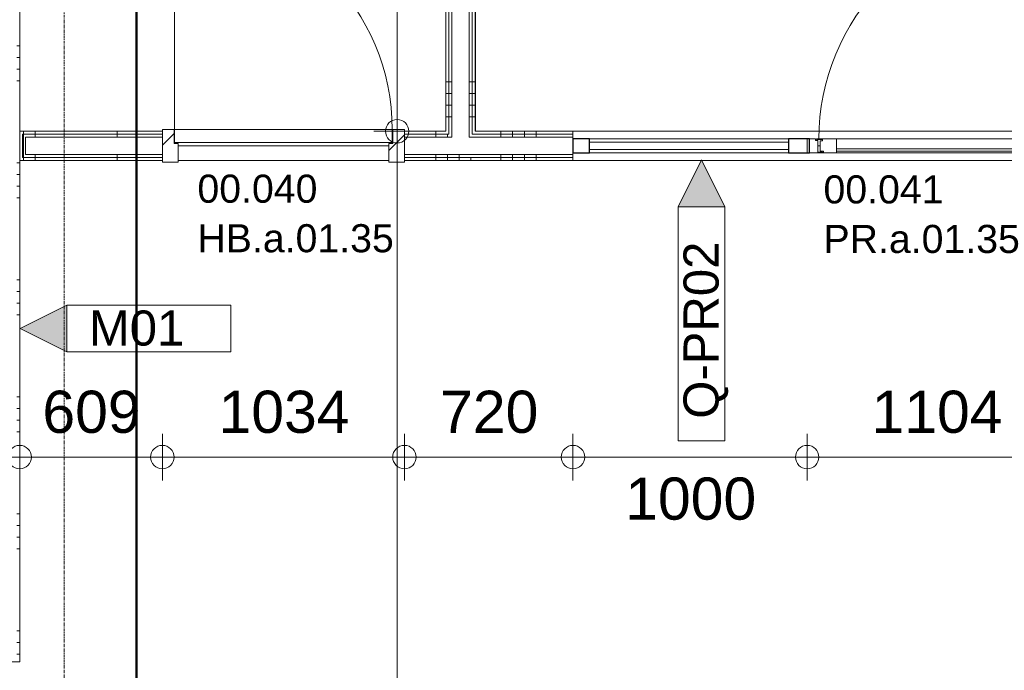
# Model space of a CAD drawing. Header units: millimetres. Extents: x 522 to 75900, y -25803 to 58941.
# Tile 43 of 134: x 31410 to 35615, y 19564 to 22344. Entities that reach past the tile are written whole.
import ezdxf

# ---------------------------------------------------------------- set-up
doc = ezdxf.new("R2010")
doc.units = ezdxf.units.MM
for name, pattern in [('Dash', [6.35, 3.175, -3.175]), ('Dot', [4.7625, 0, -4.7625]), ('Grid Line', [22.225, 12.7, -3.175, 3.175, -3.175]), ('Overhead', [3.96875, 2.38125, -1.5875])]:
    doc.linetypes.add(name, pattern=pattern)
for name, color, linetype, lineweight in [('00_Algemeen', 7, 'Dot', 9), ('00_Algemeen-100', 7, 'Continuous', 9), ('22_Metselwerk', 7, 'Continuous', 9), ('30_Kozijnen-ramen-deuren', 7, 'Continuous', 9), ('34_Beglazing', 7, 'Continuous', 18), ('42_Dekvloeren en vloersystemen', 7, 'Continuous', 9)]:
    doc.layers.add(name, color=color, linetype=linetype, lineweight=lineweight)
doc.styles.add('Arial', font='arial.ttf', dxfattribs={"height": 180})
doc.styles.add('Arial_3', font='arial.ttf', dxfattribs={"height": 150})
doc.styles.add('Arial_4', font='arial.ttf', dxfattribs={"height": 120})
doc.dimstyles.new('1_8mm_continuous_mm_zwart', dxfattribs={"dimscale": 304.8, "dimtxt": 183.646692, "dimasz": 0.328084, "dimexe": 0.328084, "dimexo": 0.0625, "dimgap": 0.164042, "dimtad": 1, "dimdec": 0, "dimzin": 0, "dimdsep": 46, "dimtxsty": 'Arial', "dimblk1": 'DOTBLANK', "dimblk2": 'DOTBLANK', "dimsah": 1, "dimcen": 0.09, "dimdle": 0.328084, "dimazin": 0, "dimtfac": 1, "dimtdec": 4, "dimtix": 1, "dimtmove": 0, "dimatfit": 3, "dimfxl": 0.328084, "dimfxlon": 1, "dimtvp": 1, "dimtolj": 1, "dimtzin": 0, "dimarcsym": 2})
doc.dimstyles.new('1_8mm_continuous_mm_zwart_1', dxfattribs={"dimscale": 304.8, "dimtxt": 183.646692, "dimasz": 0.328084, "dimexe": 0.328084, "dimexo": 0.0625, "dimgap": 0.164042, "dimtad": 1, "dimdec": 0, "dimzin": 0, "dimdsep": 46, "dimtxsty": 'Arial', "dimblk1": 'DOTBLANK', "dimblk2": 'DOTBLANK', "dimsah": 1, "dimcen": 0.09, "dimdle": 0.328084, "dimazin": 0, "dimtfac": 1, "dimtdec": 4, "dimtix": 1, "dimtmove": 2, "dimatfit": 3, "dimfxl": 0.328084, "dimfxlon": 1, "dimtvp": 1, "dimtolj": 1, "dimtzin": 0, "dimarcsym": 2})
pattern_1 = [(180, (33355, 24928.75), (4e-13, -500), []), (180, (33355, 24978.75), (4e-13, -500), []), (180, (33355, 25028.75), (4e-13, -500), []), (180, (33355, 25078.75), (4e-13, -500), [])]
pattern_2 = [(270, (32336.25, 21867.5), (500, 1e-11), []), (270, (32286.25, 21867.5), (500, 1e-11), []), (270, (32236.25, 21867.5), (500, 1e-11), []), (270, (32186.25, 21867.5), (500, 1e-11), [])]
pattern_3 = [(270, (34615, 21867.5), (500, 1e-12), []), (270, (34565, 21867.5), (500, 1e-12), []), (270, (34515, 21867.5), (500, 1e-12), []), (270, (34465, 21867.5), (500, 1e-12), [])]
pattern_4 = [(90, (31826.25, 21742.5), (-500, 3e-14), []), (90, (31876.25, 21742.5), (-500, 3e-14), []), (90, (31926.25, 21742.5), (-500, 3e-14), []), (90, (31976.25, 21742.5), (-500, 3e-14), [])]

# ---------------------------------------------------------------- blocks, each defined once
blk = doc.blocks.new('32_HB_a - 01_35_1034x2400_125mm-9729599-100 - Plattegrond - Begane grond')
at = {"layer": '30_Kozijnen-ramen-deuren', "true_color": 0xc0c0c0}
h = blk.add_hatch(dxfattribs=at)
h.set_pattern_fill('FP_78', color=9, style=0, pattern_type=2)
h.set_pattern_definition([(225, (32536.1, 21816.5), (70.71068, -70.71068), [])])
h.paths.add_polyline_path([(-517.2, 81), (-517.2, -58), (-467.2, -58), (-467.2, 2), (-450.2, 2), (-450.2, 81)], flags=0)
h.paths.add_polyline_path([(449.8, 81), (449.8, 2), (466.8, 2), (466.8, -58), (516.8, -58), (516.8, 81)], flags=0)
at = {"layer": '30_Kozijnen-ramen-deuren'}
for p, q in [((-517.2, 81), (-450.2, 81)), ((-517.2, -58), (-517.2, 81)), ((-450.2, 81), (-450.2, 2)), ((449.8, 81), (516.8, 81)), ((449.8, 2), (449.8, 81)), ((516.8, 81), (516.8, -58)), ((-467.2, 2), (-467.2, -58)), ((-450.2, 2), (-467.2, 2)), ((466.8, 2), (449.8, 2)), ((466.8, -58), (466.8, 2)), ((-467.2, -58), (-517.2, -58)), ((516.8, -58), (466.8, -58))]:
    blk.add_line(p, q, dxfattribs=at)
blk = doc.blocks.new('32_DO_deurblad_HT_vlak - standaard-8605485-100 - Plattegrond - Begane grond')
at = {"layer": '30_Kozijnen-ramen-deuren'}
for p, q in [((-399.3, 930), (-399.3, 0)), ((508.1, 0), (512.1, 0))]:
    blk.add_line(p, q, dxfattribs=at)
at = {"layer": '30_Kozijnen-ramen-deuren', "lineweight": 18}
for p, q in [((530.7, 0), (-399.3, 0)), ((-399.3, 0), (-399.3, -55)), ((530.7, -55), (530.7, 0)), ((-399.3, -55), (530.7, -55))]:
    blk.add_line(p, q, dxfattribs=at)
at = {"layer": '30_Kozijnen-ramen-deuren', "linetype": 'Dash'}
blk.add_line((508.1, -55), (512.1, -55), dxfattribs=at)
at = {"layer": '30_Kozijnen-ramen-deuren'}
blk.add_arc((-399.3, 0), 930, 360, 90, dxfattribs=at)
blk = doc.blocks.new('32_D_PR_a - 01_35_1034x2400-9881107-100 - Plattegrond - Begane grond')
at = {"layer": '30_Kozijnen-ramen-deuren'}
for p, q in [((-361.2, 18.5), (-396.2, 18.5)), ((-396.2, 18.5), (-396.2, -41.5)), ((-361.2, 11), (-361.2, 18.5)), ((-351.2, 11), (-361.2, 11)), ((-351.2, -38.5), (-351.2, 11)), ((602.8, 11), (592.8, 11)), ((592.8, 11), (592.8, -38.5)), ((637.8, 18.5), (602.8, 18.5)), ((602.8, 18.5), (602.8, 11)), ((637.8, -41.5), (637.8, 18.5)), ((-396.2, -41.5), (-331.2, -41.5)), ((-331.2, -38.5), (-351.2, -38.5)), ((-331.2, -41.5), (-331.2, -38.5)), ((592.8, -38.5), (572.8, -38.5)), ((572.8, -38.5), (572.8, -41.5)), ((572.8, -41.5), (637.8, -41.5))]:
    blk.add_line(p, q, dxfattribs=at)
blk = doc.blocks.new('Rectangular Mullion - 22CWm_70x60 Jansen Eco 60_blauw-7450780-100 - Plattegrond - Begane grond')
at = {"layer": '30_Kozijnen-ramen-deuren', "lineweight": 25}
for p, q in [((-70, 30), (0, 30)), ((-70, -30), (-70, 30)), ((0, 30), (0, -30)), ((0, -30), (-70, -30))]:
    blk.add_line(p, q, dxfattribs=at)
blk = doc.blocks.new('System Panel - 22_CW_Internal_VSG_Double Glass_32mm-7452245-100 - Plattegrond - Begane grond')
at = {"layer": '30_Kozijnen-ramen-deuren', "lineweight": 18}
for p, q in [((425, 16), (-425, 16)), ((-425, 16), (-425, -16)), ((425, -16), (425, 16)), ((-425, -16), (425, -16))]:
    blk.add_line(p, q, dxfattribs=at)
blk = doc.blocks.new('Rectangular Mullion - 22CWm_70x60 Jansen Eco 60_blauw-10113698-100 - Plattegrond - Begane grond')
at = {"layer": '30_Kozijnen-ramen-deuren'}
for p, q in [((33843, 21835), (34693, 21835)), ((33843, 21775), (34693, 21775))]:
    blk.add_line(p, q, dxfattribs=at)
blk = doc.blocks.new('Rectangular Mullion - 22CWm_90x60 Jansen Eco 60_blauw-7450779-100 - Plattegrond - Begane grond')
at = {"layer": '30_Kozijnen-ramen-deuren', "lineweight": 25}
for p, q in [((-45, 30), (45, 30)), ((-45, -30), (-45, 30)), ((45, 30), (45, -30)), ((45, -30), (-45, -30))]:
    blk.add_line(p, q, dxfattribs=at)
blk = doc.blocks.new('32_d_Binnendeur_PR_Beglaasd - D4-V46-100 - Plattegrond - Begane grond')
at = {"layer": '34_Beglazing', "lineweight": 9, "true_color": 0xc0c0c0}
h = blk.add_hatch(dxfattribs=at)
h.set_pattern_fill('FP_376', color=9, style=0, pattern_type=2)
h.set_pattern_definition([(225, (36811.5, 21797.6), (1060.66, -1060.66), []), (225, (35851.5, 21797.6), (1060.66, -1060.66), []), (225, (35821.5, 21797.6), (1060.66, -1060.66), []), (225, (35791.5, 21797.6), (1060.66, -1060.66), []), (225, (35761.5, 21797.6), (1060.66, -1060.66), []), (225, (35731.5, 21797.6), (1060.66, -1060.66), []), (225, (35701.5, 21797.6), (1060.66, -1060.66), []), (225, (35671.5, 21797.6), (1060.66, -1060.66), [])])
h.paths.add_polyline_path([(1917.5, 22.6), (1913.5, 22.6), (1913.5, -37.4), (1998.5, -37.4), (1998.5, -34.4), (1973.5, -34.4), (1973.5, -29.4), (1983.5, -29.4), (1983.5, 14.6), (1968.5, 14.6), (1968.5, 22.6)], flags=0)
h.paths.add_polyline_path([(1129.5, 22.6), (1074.5, 22.6), (1074.5, 14.6), (1059.5, 14.6), (1059.5, -29.4), (1069.5, -29.4), (1069.5, -34.4), (1044.5, -34.4), (1044.5, -37.4), (1129.5, -37.4)], flags=0)
at = {"layer": '30_Kozijnen-ramen-deuren'}
for p, q in [((1059.5, 14.6), (1074.5, 14.6)), ((1059.5, -29.4), (1059.5, 14.6)), ((1074.5, 14.6), (1074.5, 22.6)), ((1074.5, 22.6), (1129.5, 22.6)), ((1129.5, 22.6), (1129.5, -37.4)), ((1129.5, 22.6), (1913.5, 22.6)), ((1913.5, -37.4), (1913.5, 22.6)), ((1913.5, 22.6), (1968.5, 22.6)), ((1968.5, 22.6), (1968.5, 14.6)), ((1968.5, 14.6), (1983.5, 14.6)), ((1983.5, 14.6), (1983.5, -29.4)), ((1044.5, -34.4), (1069.5, -34.4)), ((1044.5, -37.4), (1044.5, -34.4)), ((1044.5, -981.4), (1044.5, -37.4)), ((1129.5, -37.4), (1044.5, -37.4)), ((1069.5, -29.4), (1059.5, -29.4)), ((1069.5, -34.4), (1069.5, -29.4)), ((1913.5, -37.4), (1129.5, -37.4)), ((1913.5, -37.4), (1129.5, -37.4)), ((1998.5, -37.4), (1913.5, -37.4)), ((1973.5, -29.4), (1973.5, -34.4)), ((1983.5, -29.4), (1973.5, -29.4)), ((1973.5, -34.4), (1998.5, -34.4)), ((1976.2, -37.4), (1984.3, -37.4)), ((1998.5, -34.4), (1998.5, -37.4))]:
    blk.add_line(p, q, dxfattribs=at)
at = {"layer": '30_Kozijnen-ramen-deuren', "linetype": 'Dash'}
for p, q in [((1074.5, 22.6), (1069.5, 22.6)), ((1913.5, 22.6), (1135, 22.6)), ((1951.9, 22.6), (1959.7, 22.6)), ((1968.5, 22.6), (1973.5, 22.6)), ((1973.5, 22.6), (1968.5, 22.6))]:
    blk.add_line(p, q, dxfattribs=at)
at = {"layer": '30_Kozijnen-ramen-deuren'}
blk.add_arc((1044.5, -37.4), 944, 270, 0, dxfattribs=at)
at = {"layer": '34_Beglazing', "lineweight": 9}
for p, q in [((1129.5, 4.6), (1129.5, 14.6)), ((1129.5, 14.6), (1913.5, 14.6)), ((1913.5, 4.6), (1129.5, 4.6)), ((1913.5, 14.6), (1913.5, 4.6))]:
    blk.add_line(p, q, dxfattribs=at)
blk = doc.blocks.new('32_PR_b - 11_A_35_1800x2600_125mm_gl-10334093-100 - Plattegrond - Begane grond')
at = {"layer": '00_Algemeen', "linetype": 'Continuous', "true_color": 0xc0c0c0}
h = blk.add_hatch(dxfattribs=at)
h.set_pattern_fill('FP_395', color=9, style=0, pattern_type=2)
h.set_pattern_definition([(135, (18808.3, -31271.5), (-1060.66, -1060.66), []), (135, (18808.3, -30311.5), (-1060.66, -1060.66), []), (135, (18808.3, -30281.5), (-1060.66, -1060.66), []), (135, (18808.3, -30251.5), (-1060.66, -1060.66), []), (135, (18808.3, -30221.5), (-1060.66, -1060.66), []), (135, (18808.3, -30191.5), (-1060.66, -1060.66), []), (135, (18808.3, -30161.5), (-1060.66, -1060.66), []), (135, (18808.3, -30131.5), (-1060.66, -1060.66), [])])
h.paths.add_polyline_path([(1020.8, 23.5), (985.8, 23.5), (985.8, 16), (975.8, 16), (975.8, -43.5), (955.8, -43.5), (955.8, -46.5), (1020.8, -46.5)], flags=0)
h.paths.add_polyline_path([(-714.2, -46.5), (-714.2, -43.5), (-734.2, -43.5), (-734.2, 16), (-744.2, 16), (-744.2, 23.5), (-779.2, 23.5), (-779.2, -46.5)], flags=0)
at = {"layer": '00_Algemeen', "linetype": 'Continuous'}
for p, q in [((-263.6, 321.1), (-348.4, 405.9)), ((-348.4, 321.1), (-263.6, 405.9)), ((590.1, 321.1), (505.3, 405.9)), ((505.3, 321.1), (590.1, 405.9)), ((-306, 243.5), (-348.4, 285.9)), ((-306, 243.5), (-263.6, 285.9)), ((547.7, 243.5), (505.3, 285.9)), ((547.7, 243.5), (590.1, 285.9)), ((-348.4, 201.1), (-306, 243.5)), ((-263.6, 201.1), (-306, 243.5)), ((-306, 243.5), (-306, -266.5)), ((505.3, 201.1), (547.7, 243.5)), ((590.1, 201.1), (547.7, 243.5)), ((547.7, 243.5), (547.7, -266.5)), ((-263.6, 115.8), (-306, 158.2)), ((590.1, 115.8), (547.7, 158.2)), ((-306, 73.4), (-263.6, 115.8)), ((547.7, 73.4), (590.1, 115.8)), ((-348.4, 30.9), (-306, 73.4)), ((505.3, 30.9), (547.7, 73.4)), ((-306, -11.5), (-348.4, 30.9)), ((547.7, -11.5), (505.3, 30.9)), ((-263.6, -53.9), (-306, -11.5)), ((590.1, -53.9), (547.7, -11.5)), ((-306, -96.4), (-263.6, -53.9)), ((547.7, -96.4), (590.1, -53.9)), ((-348.4, -138.8), (-306, -96.4)), ((505.3, -138.8), (547.7, -96.4)), ((-306, -181.2), (-348.4, -138.8)), ((547.7, -181.2), (505.3, -138.8)), ((-348.4, -224.1), (-306, -266.5)), ((-263.6, -224.1), (-306, -266.5)), ((505.3, -224.1), (547.7, -266.5)), ((590.1, -224.1), (547.7, -266.5)), ((-306, -266.5), (-348.4, -308.9)), ((-306, -266.5), (-263.6, -308.9)), ((547.7, -266.5), (505.3, -308.9)), ((547.7, -266.5), (590.1, -308.9)), ((-263.6, -344.1), (-348.4, -428.9)), ((-348.4, -344.1), (-263.6, -428.9)), ((590.1, -344.1), (505.3, -428.9)), ((505.3, -344.1), (590.1, -428.9))]:
    blk.add_line(p, q, dxfattribs=at)
at = {"layer": '30_Kozijnen-ramen-deuren'}
for p, q in [((-744.2, 23.5), (-779.2, 23.5)), ((-779.2, 23.5), (-779.2, -46.5)), ((-744.2, 16), (-744.2, 23.5)), ((-734.2, 16), (-744.2, 16)), ((-734.2, -43.5), (-734.2, 16)), ((985.8, 16), (975.8, 16)), ((975.8, 16), (975.8, -43.5)), ((1020.8, 23.5), (985.8, 23.5)), ((985.8, 23.5), (985.8, 16)), ((1020.8, -46.5), (1020.8, 23.5)), ((-779.2, -46.5), (-714.2, -46.5)), ((-714.2, -43.5), (-734.2, -43.5)), ((-714.2, -46.5), (-714.2, -43.5)), ((975.8, -43.5), (955.8, -43.5)), ((955.8, -43.5), (955.8, -46.5)), ((955.8, -46.5), (1020.8, -46.5))]:
    blk.add_line(p, q, dxfattribs=at)
blk = doc.blocks.new('00_TAG-WA_wall tag_BAR - Type Mark_7x2-7455557-100 - Plattegrond - Begane grond')
at = {"layer": '00_Algemeen', "linetype": 'Continuous'}
blk.add_hatch(color=256, dxfattribs=at).paths.add_polyline_path([(0, -2), (-1, 0), (1, 0)], flags=0)
for p, q in [((-1, 7), (-1, 0)), ((1, 7), (-1, 7)), ((1, 0), (1, 7)), ((-1, 0), (1, 0)), ((1, 0), (-1, 0)), ((-1, 0), (0, -2)), ((0, -2), (1, 0))]:
    blk.add_line(p, q, dxfattribs=at)
blk = doc.blocks.new('00_TAG-WA_wall tag_BAR - Type Mark_10x2_rotate-8638253-100 - Plattegrond - Begane grond')
at = {"layer": '00_Algemeen', "linetype": 'Continuous'}
blk.add_hatch(color=256, dxfattribs=at).paths.add_polyline_path([(0, 12), (1, 10), (-1, 10)], flags=0)
for p, q in [((0, 12), (-1, 10)), ((1, 10), (0, 12)), ((-1, 10), (1, 10)), ((-1, 10), (-1, 0)), ((1, 10), (-1, 10)), ((1, 0), (1, 10)), ((-1, 0), (1, 0))]:
    blk.add_line(p, q, dxfattribs=at)
blk = doc.blocks.new('DIMBLOCK172-100 - Plattegrond - Begane grond')
at = {"layer": '00_Algemeen-100', "transparency": 16777216}
for p, q in [((32922.2, 21867.5), (33122.2, 21867.5)), ((33022.2, 21867.5), (32922.2, 21867.5)), ((33022.2, 10520), (33022.2, 21867.5)), ((32922.2, 10620), (33122.2, 10620)), ((33022.2, 10620), (32922.2, 10620))]:
    blk.add_line(p, q, dxfattribs=at)
for centre in [(33022.2, 21867.5), (33022.2, 10620)]:
    blk.add_circle(centre, 50, dxfattribs=at)
at = {"layer": '00_Algemeen-100', "color": 0, "transparency": 16777216, "insert": (32738.5, 15897.6), "char_height": 180, "width": 830.648, "attachment_point": 1, "rotation": 90, "line_spacing_factor": 0.941778, "style": 'Arial'}
blk.add_mtext('11248', dxfattribs=at)
blk = doc.blocks.new('_DotBlank')
at = {"color": 0, "linetype": 'ByBlock', "lineweight": -2}
blk.add_line((-0.5, 0), (-1, 0), dxfattribs=at)
blk.add_circle((0, 0), 0.5, dxfattribs=at)
blk = doc.blocks.new('DIMBLOCK173-100 - Plattegrond - Begane grond')
at = {"layer": '00_Algemeen-100', "transparency": 16777216}
for p, q in [((32922.2, 27715), (33122.2, 27715)), ((33022.2, 27715), (32922.2, 27715)), ((33022.2, 21867.5), (33022.2, 27715)), ((32922.2, 21867.5), (33122.2, 21867.5)), ((33022.2, 21867.5), (32922.2, 21867.5))]:
    blk.add_line(p, q, dxfattribs=at)
for centre in [(33022.2, 27715), (33022.2, 21867.5)]:
    blk.add_circle(centre, 50, dxfattribs=at)
at = {"layer": '00_Algemeen-100', "color": 0, "transparency": 16777216, "insert": (32738.5, 24514.4), "char_height": 180, "width": 664.518, "attachment_point": 1, "rotation": 90, "line_spacing_factor": 0.941778, "style": 'Arial'}
blk.add_mtext('5848', dxfattribs=at)
blk = doc.blocks.new('DIMBLOCK320-100 - Plattegrond - Begane grond')
at = {"layer": '00_Algemeen-100', "transparency": 16777216}
for p, q in [((31410, 20575.1), (31410, 20375.1)), ((31410, 20475.1), (31410, 20575.1)), ((32019.2, 20575.1), (32019.2, 20375.1)), ((32019.2, 20475.1), (32019.2, 20575.1)), ((31310, 20475.1), (32019.2, 20475.1))]:
    blk.add_line(p, q, dxfattribs=at)
for centre in [(31410, 20475.1), (32019.2, 20475.1)]:
    blk.add_circle(centre, 50, dxfattribs=at)
at = {"layer": '00_Algemeen-100', "color": 0, "transparency": 16777216, "insert": (31507, 20758.8), "char_height": 180, "width": 498.389, "attachment_point": 1, "line_spacing_factor": 0.941778, "style": 'Arial'}
blk.add_mtext('609', dxfattribs=at)
blk = doc.blocks.new('DIMBLOCK321-100 - Plattegrond - Begane grond')
at = {"layer": '00_Algemeen-100', "transparency": 16777216}
for p, q in [((32019.2, 20575.1), (32019.2, 20375.1)), ((32019.2, 20475.1), (32019.2, 20575.1)), ((33053.2, 20575.1), (33053.2, 20375.1)), ((33053.2, 20475.1), (33053.2, 20575.1)), ((32019.2, 20475.1), (33053.2, 20475.1))]:
    blk.add_line(p, q, dxfattribs=at)
for centre in [(32019.2, 20475.1), (33053.2, 20475.1)]:
    blk.add_circle(centre, 50, dxfattribs=at)
at = {"layer": '00_Algemeen-100', "color": 0, "transparency": 16777216, "insert": (32259.4, 20758.8), "char_height": 180, "width": 664.518, "attachment_point": 1, "line_spacing_factor": 0.941778, "style": 'Arial'}
blk.add_mtext('1034', dxfattribs=at)
blk = doc.blocks.new('DIMBLOCK322-100 - Plattegrond - Begane grond')
at = {"layer": '00_Algemeen-100', "transparency": 16777216}
for p, q in [((33053.2, 20575.1), (33053.2, 20375.1)), ((33053.2, 20475.1), (33053.2, 20575.1)), ((33773, 20575.1), (33773, 20375.1)), ((33773, 20475.1), (33773, 20575.1)), ((33053.2, 20475.1), (33773, 20475.1))]:
    blk.add_line(p, q, dxfattribs=at)
for centre in [(33053.2, 20475.1), (33773, 20475.1)]:
    blk.add_circle(centre, 50, dxfattribs=at)
at = {"layer": '00_Algemeen-100', "color": 0, "transparency": 16777216, "insert": (33205.5, 20758.8), "char_height": 180, "width": 498.389, "attachment_point": 1, "line_spacing_factor": 0.941778, "style": 'Arial'}
blk.add_mtext('720', dxfattribs=at)
blk = doc.blocks.new('DIMBLOCK323-100 - Plattegrond - Begane grond')
at = {"layer": '00_Algemeen-100', "transparency": 16777216}
for p, q in [((33773, 20575.1), (33773, 20375.1)), ((33773, 20475.1), (33773, 20575.1)), ((34773, 20575.1), (34773, 20375.1)), ((34773, 20475.1), (34773, 20575.1)), ((33773, 20475.1), (34773, 20475.1))]:
    blk.add_line(p, q, dxfattribs=at)
for centre in [(33773, 20475.1), (34773, 20475.1)]:
    blk.add_circle(centre, 50, dxfattribs=at)
at = {"layer": '00_Algemeen-100', "color": 0, "transparency": 16777216, "insert": (33996.1, 20387.9), "char_height": 180, "width": 664.518, "attachment_point": 1, "line_spacing_factor": 0.941778, "style": 'Arial'}
blk.add_mtext('1000', dxfattribs=at)
blk = doc.blocks.new('DIMBLOCK324-100 - Plattegrond - Begane grond')
at = {"layer": '00_Algemeen-100', "transparency": 16777216}
for p, q in [((34773, 20575.1), (34773, 20375.1)), ((34773, 20475.1), (34773, 20575.1)), ((35877, 20575.1), (35877, 20375.1)), ((35877, 20475.1), (35877, 20575.1)), ((34773, 20475.1), (35877, 20475.1))]:
    blk.add_line(p, q, dxfattribs=at)
for centre in [(34773, 20475.1), (35877, 20475.1)]:
    blk.add_circle(centre, 50, dxfattribs=at)
at = {"layer": '00_Algemeen-100', "color": 0, "transparency": 16777216, "insert": (35048.1, 20758.8), "char_height": 180, "width": 664.518, "attachment_point": 1, "line_spacing_factor": 0.941778, "style": 'Arial'}
blk.add_mtext('1104', dxfattribs=at)

msp = doc.modelspace()

# ---------------------------------------------------------------- hatches: boundary and pattern name
at = {"layer": '22_Metselwerk', "true_color": 0x808080}
h = msp.add_hatch(dxfattribs=at)
h.set_pattern_fill('FP_23', color=8, angle=270, style=0, pattern_type=2)
h.set_pattern_definition(pattern_1)
h.paths.add_polyline_path([(33342.5, 21755), (33342.5, 21767.5), (33330, 21767.5), (33330, 21755)], flags=0)
h.paths.add_polyline_path([(33342.5, 21842.5), (33342.5, 27815), (33330, 27815), (33330, 21842.5)], flags=0)
h = msp.add_hatch(dxfattribs=at)
h.set_pattern_fill('FP_23', color=8, angle=270, style=0, pattern_type=2)
h.set_pattern_definition(pattern_1)
h.paths.add_polyline_path([(33342.5, 21742.5), (33355, 21742.5), (33355, 21755), (33342.5, 21755)], flags=0)
h.paths.add_polyline_path([(33355, 21855), (33355, 27827.5), (33342.5, 27827.5), (33342.5, 21855)], flags=0)
h = msp.add_hatch(dxfattribs=at)
h.set_pattern_fill('FP_23', color=8, angle=270, style=0, pattern_type=2)
h.set_pattern_definition(pattern_1)
h.paths.add_polyline_path([(33230, 21855), (33242.5, 21855), (33242.5, 27715), (33230, 27715), (33230, 21867.5)], flags=0)
h = msp.add_hatch(dxfattribs=at)
h.set_pattern_fill('FP_23', color=8, angle=270, style=0, pattern_type=2)
h.set_pattern_definition(pattern_1)
h.paths.add_polyline_path([(33255, 21842.5), (33255, 27727.5), (33242.5, 27727.5), (33242.5, 21842.5)], flags=0)
h = msp.add_hatch(dxfattribs=at)
h.set_pattern_fill('FP_63', color=8, angle=-90, style=0, pattern_type=2)
h.set_pattern_definition([(180, (31410, 22082.5), (4e-11, -500), []), (180, (31410, 22132.5), (4e-11, -500), []), (180, (31410, 22182.5), (4e-11, -500), []), (180, (31410, 22232.5), (4e-11, -500), [])])
h.paths.add_polyline_path([(31297.5, 19600), (31410, 19600), (31410, 24165), (31397.5, 24165), (31397.5, 19612.5), (31297.5, 19612.5)], flags=0)
h = msp.add_hatch(dxfattribs=at)
h.set_pattern_fill('FP_64', color=8, angle=-90, style=0, pattern_type=2)
h.set_pattern_definition(pattern_4)
h.paths.add_polyline_path([(31410, 21855), (31842.5, 21855), (31842.5, 21867.5), (31410, 21867.5)], flags=0)
h = msp.add_hatch(dxfattribs=at)
h.set_pattern_fill('FP_24', color=8, angle=-90, style=0, pattern_type=2)
h.set_pattern_definition(pattern_2)
h.paths.add_polyline_path([(33230, 21855), (33230, 21867.5), (33053.2, 21867.5), (33053.2, 21855), (33066.2, 21855)], flags=0)
h.paths.add_polyline_path([(32019.2, 21855), (32019.2, 21867.5), (31842.5, 21867.5), (31842.5, 21855)], flags=0)
h = msp.add_hatch(dxfattribs=at)
h.set_pattern_fill('FP_54', color=8, angle=-90, style=0, pattern_type=2)
h.set_pattern_definition(pattern_3)
h.paths.add_polyline_path([(36112.4, 21855), (36275, 21855), (36275, 21867.5), (35877, 21867.5), (35877, 21855)], flags=0)
h.paths.add_polyline_path([(33675.4, 21855), (33773, 21855), (33773, 21867.5), (33355, 21867.5), (33355, 21855)], flags=0)
h = msp.add_hatch(dxfattribs=at)
h.set_pattern_fill('FP_64', color=8, angle=-90, style=0, pattern_type=2)
h.set_pattern_definition(pattern_4)
h.paths.add_polyline_path([(31644.6, 21742.5), (31842.5, 21742.5), (31842.5, 21755), (31422.5, 21755), (31422.5, 21855), (31410, 21855), (31410, 21742.5)], flags=0)
h = msp.add_hatch(dxfattribs=at)
h.set_pattern_fill('FP_64', color=8, angle=-90, style=0, pattern_type=2)
h.set_pattern_definition(pattern_4)
h.paths.add_polyline_path([(31422.5, 21842.5), (31842.5, 21842.5), (31842.5, 21855), (31422.5, 21855)], flags=0)
h = msp.add_hatch(dxfattribs=at)
h.set_pattern_fill('FP_64', color=8, angle=-90, style=0, pattern_type=2)
h.set_pattern_definition(pattern_4)
h.paths.add_polyline_path([(31422.5, 21755), (31842.5, 21755), (31842.5, 21767.5), (31435, 21767.5), (31435, 21842.5), (31422.5, 21842.5), (31422.5, 21767.5)], flags=0)
h = msp.add_hatch(dxfattribs=at)
h.set_pattern_fill('FP_24', color=8, angle=-90, style=0, pattern_type=2)
h.set_pattern_definition(pattern_2)
h.paths.add_polyline_path([(33230, 21842.5), (33242.5, 21842.5), (33242.5, 21855), (33053.2, 21855), (33053.2, 21842.5), (33066.2, 21842.5)], flags=0)
h.paths.add_polyline_path([(32019.2, 21842.5), (32019.2, 21855), (31842.5, 21855), (31842.5, 21842.5)], flags=0)
h = msp.add_hatch(dxfattribs=at)
h.set_pattern_fill('FP_54', color=8, angle=-90, style=0, pattern_type=2)
h.set_pattern_definition(pattern_3)
h.paths.add_polyline_path([(33773, 21842.5), (33773, 21855), (33342.5, 21855), (33342.5, 21842.5), (33675.4, 21842.5)], flags=0)
h.paths.add_polyline_path([(35877, 21842.5), (36287.5, 21842.5), (36287.5, 21855), (35877, 21855)], flags=0)
h = msp.add_hatch(dxfattribs=at)
h.set_pattern_fill('FP_24', color=8, angle=-90, style=0, pattern_type=2)
h.set_pattern_definition(pattern_2)
h.paths.add_polyline_path([(33330, 21755), (33330, 21767.5), (33053.2, 21767.5), (33053.2, 21755), (33269.2, 21755)], flags=0)
h.paths.add_polyline_path([(32019.2, 21755), (32019.2, 21767.5), (31842.5, 21767.5), (31842.5, 21755)], flags=0)
h = msp.add_hatch(dxfattribs=at)
h.set_pattern_fill('FP_24', color=8, angle=-90, style=0, pattern_type=2)
h.set_pattern_definition(pattern_2)
h.paths.add_polyline_path([(33342.5, 21742.5), (33342.5, 21755), (33053.2, 21755), (33053.2, 21742.5), (33330, 21742.5)], flags=0)
h.paths.add_polyline_path([(32019.2, 21742.5), (32019.2, 21755), (31842.5, 21755), (31842.5, 21742.5)], flags=0)
h = msp.add_hatch(dxfattribs=at)
h.set_pattern_fill('FP_54', color=8, angle=-90, style=0, pattern_type=2)
h.set_pattern_definition(pattern_3)
h.paths.add_polyline_path([(36275, 21755), (36287.5, 21755), (36287.5, 21767.5), (35877, 21767.5), (35877, 21755), (36112.4, 21755)], flags=0)
h.paths.add_polyline_path([(33342.5, 21755), (33773, 21755), (33773, 21767.5), (33342.5, 21767.5)], flags=0)
h = msp.add_hatch(dxfattribs=at)
h.set_pattern_fill('FP_54', color=8, angle=-90, style=0, pattern_type=2)
h.set_pattern_definition(pattern_3)
h.paths.add_polyline_path([(33675.4, 21742.5), (33773, 21742.5), (33773, 21755), (33355, 21755), (33355, 21742.5)], flags=0)
h.paths.add_polyline_path([(36112.4, 21742.5), (36275, 21742.5), (36275, 21755), (35877, 21755), (35877, 21742.5)], flags=0)

# ---------------------------------------------------------------- linework, layer by layer
at = {"layer": '00_Algemeen', "color": 16, "linetype": 'Grid Line', "true_color": 0x800000}
msp.add_line((31600, 4084), (31600, 58341), dxfattribs=at)
at = {"layer": '00_Algemeen', "linetype": 'Overhead'}
msp.add_line((31910, 26515), (31910, 21875), dxfattribs=at)
at = {"layer": '00_Algemeen', "linetype": 'Continuous', "lineweight": 50}
msp.add_line((31909.3, 17889.5), (31909.3, 24689.5), dxfattribs=at)
at = {"layer": '22_Metselwerk'}
for p, q in [((33355, 21867.5), (33355, 27840)), ((33330, 27815), (33330, 21842.5)), ((33342.5, 27827.5), (33342.5, 21855)), ((33230, 27715), (33230, 21867.5)), ((33242.5, 27727.5), (33242.5, 21855)), ((33255, 27740), (33255, 21842.5)), ((31410, 19600), (31410, 26515)), ((32019.2, 21867.5), (31410, 21867.5)), ((31410, 21867.5), (31410, 21742.5)), ((32019.2, 21742.5), (32019.2, 21867.5)), ((33230, 21867.5), (33053.2, 21867.5)), ((33053.2, 21867.5), (33053.2, 21742.5)), ((33773, 21867.5), (33355, 21867.5)), ((33773, 21742.5), (33773, 21867.5)), ((31422.5, 21855), (32019.2, 21855)), ((31422.5, 21855), (31422.5, 21755)), ((31435, 21842.5), (31435, 21767.5)), ((31435, 21842.5), (32019.2, 21842.5)), ((33053.2, 21855), (33242.5, 21855)), ((33053.2, 21842.5), (33255, 21842.5)), ((33773, 21842.5), (33330, 21842.5)), ((33773, 21855), (33342.5, 21855)), ((31410, 21742.5), (32019.2, 21742.5)), ((31422.5, 21755), (32019.2, 21755)), ((31435, 21767.5), (32019.2, 21767.5)), ((33053.2, 21767.5), (33330, 21767.5)), ((33053.2, 21755), (33342.5, 21755)), ((33053.2, 21742.5), (33355, 21742.5)), ((33773, 21767.5), (33330, 21767.5)), ((33773, 21755), (33342.5, 21755)), ((33355, 21742.5), (33773, 21742.5)), ((31285, 19600), (31410, 19600))]:
    msp.add_line(p, q, dxfattribs=at)
at = {"layer": '42_Dekvloeren en vloersystemen', "color": 7, "true_color": 0xffffff}
for p, q in [((33356, 25275), (33356, 21867.5)), ((33773, 21867.5), (35877, 21867.5)), ((32086.2, 21805), (32986.2, 21805)), ((34828, 21805), (34818, 21805)), ((32986.2, 21742.5), (32086.2, 21742.5)), ((32086.2, 21742.5), (32986.2, 21742.5)), ((35877, 21742.5), (33773, 21742.5)), ((33773, 21742.5), (35877, 21742.5))]:
    msp.add_line(p, q, dxfattribs=at)

# ---------------------------------------------------------------- block references
at = {"layer": '00_Algemeen', "linetype": 'Continuous', "xscale": 99.99999999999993, "yscale": 99.99999999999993, "zscale": 99.99999999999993}
msp.add_blockref('00_TAG-WA_wall tag_BAR - Type Mark_10x2_rotate-8638253-100 - Plattegrond - Begane grond', (34321.9, 20545), dxfattribs=at)
at = {"layer": '00_Algemeen', "linetype": 'Continuous', "xscale": 99.99999999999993, "yscale": 99.99999999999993, "zscale": 99.99999999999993, "rotation": 270.000000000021}
msp.add_blockref('00_TAG-WA_wall tag_BAR - Type Mark_7x2-7455557-100 - Plattegrond - Begane grond', (31611.4, 21024.6), dxfattribs=at)
at = {"layer": '30_Kozijnen-ramen-deuren'}
for name, p in [('32_DO_deurblad_HT_vlak - standaard-8605485-100 - Plattegrond - Begane grond', (32470.5, 21874.5)), ('Rectangular Mullion - 22CWm_70x60 Jansen Eco 60_blauw-10113698-100 - Plattegrond - Begane grond', (0, 0)), ('32_D_PR_a - 01_35_1034x2400-9881107-100 - Plattegrond - Begane grond', (35169.2, 21816.5))]:
    msp.add_blockref(name, p, dxfattribs=at)
for name, p, rotation in [('32_d_Binnendeur_PR_Beglaasd - D4-V46-100 - Plattegrond - Begane grond', (36811.5, 21797.6), 180), ('32_HB_a - 01_35_1034x2400_125mm-9729599-100 - Plattegrond - Begane grond', (32536.1, 21816.5), 180), ('System Panel - 22_CW_Internal_VSG_Double Glass_32mm-7452245-100 - Plattegrond - Begane grond', (34268, 21805), 180), ('32_PR_b - 11_A_35_1800x2600_125mm_gl-10334093-100 - Plattegrond - Begane grond', (31271.5, 18808.3), 270.0000000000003)]:
    msp.add_blockref(name, p, dxfattribs=dict(at, rotation=rotation))
at = {"layer": '30_Kozijnen-ramen-deuren', "extrusion": (0, 0, -1)}
for name, p in [('Rectangular Mullion - 22CWm_70x60 Jansen Eco 60_blauw-7450780-100 - Plattegrond - Begane grond', (-33773, 21805)), ('Rectangular Mullion - 22CWm_90x60 Jansen Eco 60_blauw-7450779-100 - Plattegrond - Begane grond', (-34738, 21805))]:
    msp.add_blockref(name, p, dxfattribs=at)

# ---------------------------------------------------------------- texts
at = {"layer": '00_Algemeen', "linetype": 'Continuous', "attachment_point": 1}
for s, insert, char_height, width, style in [('00.040', (32169, 21682.1), 120, 665.401, 'Arial_4'), ('00.041', (34842.8, 21679.1), 120, 665.401, 'Arial_4'), ('HB.a.01.35', (32169, 21470.4), 120, 1090.295, 'Arial_4'), ('PR.a.01.35', (34842.8, 21467.4), 120, 1090.295, 'Arial_4'), ('M01', (31705.4, 21101.6), 150, 505.063, 'Arial_3')]:
    msp.add_mtext(s, dxfattribs=dict(at, insert=insert, char_height=char_height, width=width, style=style))
at = {"layer": '00_Algemeen', "linetype": 'Continuous', "insert": (34244.9, 20639), "char_height": 150, "width": 929.957, "attachment_point": 1, "rotation": 90, "style": 'Arial_3'}
msp.add_mtext('Q-PR02', dxfattribs=at)

# ---------------------------------------------------------------- dimensions: what is measured, and where the dimension line sits
at = {"layer": '00_Algemeen', "linetype": 'Continuous'}
for base, p1, p2, override, picture, middle in [((33022.2248868, 27715), (32922.2248868, 21867.5), (32922.2248868, 27715), {"dimpost": '<>', "dimfxl": 5847.5}, 'DIMBLOCK173-100 - Plattegrond - Begane grond', (32880.3217485, 24791.25)), ((33022.2248868, 21867.5), (32922.2248868, 10620), (32922.2248868, 21867.5), {"dimpost": '<>', "dimfxl": 11247.5}, 'DIMBLOCK172-100 - Plattegrond - Begane grond', (32881.856537, 16243.75))]:
    dim = msp.add_linear_dim(base=base, p1=p1, p2=p2, angle=90, dimstyle='1_8mm_continuous_mm_zwart', override=override, dxfattribs=at)
    dim.commit()
    dim.dimension.update_dxf_attribs({"geometry": picture, "text_midpoint": middle})
for base, p1, p2, override, picture, middle in [((32019.2, 20475.1), (31410, 20575.1), (32019.2, 20575.1), {"dimpost": '<>', "dimfxl": 609.25}, 'DIMBLOCK320-100 - Plattegrond - Begane grond', (31714.6, 20617)), ((33053.2, 20475.1), (32019.2, 20575.1), (33053.2, 20575.1), {"dimpost": '<>', "dimfxl": 1034}, 'DIMBLOCK321-100 - Plattegrond - Begane grond', (32536.2, 20617.1)), ((33773, 20475.1), (33053.2, 20575.1), (33773, 20575.1), {"dimpost": '<>', "dimfxl": 719.75}, 'DIMBLOCK322-100 - Plattegrond - Begane grond', (33413.1, 20617)), ((35877, 20475.1), (34773, 20575.1), (35877, 20575.1), {"dimpost": '<>', "dimfxl": 1104}, 'DIMBLOCK324-100 - Plattegrond - Begane grond', (35325, 20617))]:
    dim = msp.add_linear_dim(base=base, p1=p1, p2=p2, dimstyle='1_8mm_continuous_mm_zwart', override=override, dxfattribs=at)
    dim.commit()
    dim.dimension.update_dxf_attribs({"geometry": picture, "text_midpoint": middle})
dim = msp.add_linear_dim(base=(34773, 20475.1), p1=(33773, 20575.1), p2=(34773, 20575.1), dimstyle='1_8mm_continuous_mm_zwart_1', override={"dimpost": '<>', "dimfxl": 1000}, dxfattribs=at)
dim.commit()
dim.dimension.update_dxf_attribs({"geometry": 'DIMBLOCK323-100 - Plattegrond - Begane grond', "text_midpoint": (34328.4, 20267.9), "dimtype": 160})

doc.saveas('drawing.dxf')
